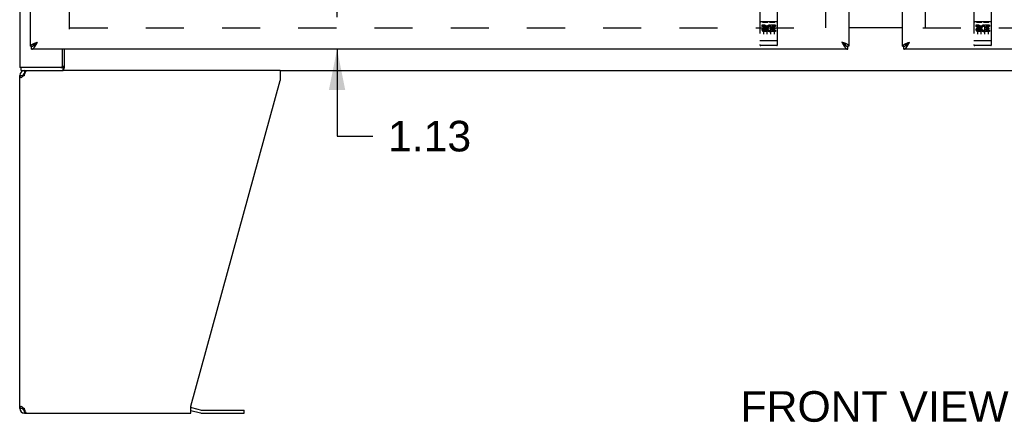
# Model space of a CAD drawing. Header units: inches. Extents: x 0 to 243, y 0 to 157.
# Tile 4 of 26: x 48 to 82, y 35 to 49. Entities that reach past the tile are written whole.
import ezdxf

# ---------------------------------------------------------------- set-up
doc = ezdxf.new("R2010")
doc.units = ezdxf.units.IN
doc.header["$LTSCALE"] = 13.357143
doc.header["$MEASUREMENT"] = 0
doc.linetypes.add('HIDDEN', pattern=[0.2, 0.1, -0.1])
doc.layers.get('0').update_dxf_attribs({"linetype": 'CONTINUOUS'})
for name, color, linetype in [('02___PRT_ALL_AXES', 7, 'CONTINUOUS'), ('DEFAULT_2', 8, 'HIDDEN'), ('DIMENSIONS', 7, 'CONTINUOUS')]:
    doc.layers.add(name, color=color, linetype=linetype)
doc.styles.get("Standard").update_dxf_attribs({"font": 'arial.ttf'})
doc.dimstyles.new('DIMSTYLE_1', dxfattribs={"dimtxt": 1.071429, "dimasz": 1.428571, "dimexe": 0.09, "dimexo": 0.07, "dimgap": 0.0375, "dimtad": 0, "dimtih": 1, "dimtoh": 1, "dimzin": 4, "dimdsep": 46, "dimtxsty": 'Standard', "dimblk": '_FILLED', "dimblk1": '_FILLED', "dimblk2": '_FILLED', "dimcen": 0.09, "dimazin": 1, "dimtfac": 1, "dimtdec": 3, "dimtofl": 0, "dimtmove": 0, "dimatfit": 3, "dimldrblk": '_FILLED', "dimfxl": 1, "dimtolj": 1, "dimtzin": 4, "dimarcsym": 0})

# ---------------------------------------------------------------- blocks, each defined once
blk = doc.blocks.new('_FILLED')
at = {"color": 0, "linetype": 'ByBlock'}
blk.add_solid([(0, 0), (-1, 0.2), (-1, -0.2)], dxfattribs=at)
blk = doc.blocks.new('*D10')
at = {"layer": 'DIMENSIONS', "color": 2, "linetype": 'Continuous'}
for p, q in [((73.174, 92.246), (70.662, 92.246)), ((76.799, 92.246), (79.656, 92.246))]:
    blk.add_line(p, q, dxfattribs=at)
at = {"layer": 'DIMENSIONS', "color": 2, "linetype": 'Continuous', "xscale": 1.4285714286, "yscale": 1.4285714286, "zscale": 1.4285714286}
blk.add_blockref('_FILLED', (73.174, 92.246), dxfattribs=at)
at = {"layer": 'DIMENSIONS', "color": 2, "linetype": 'Continuous', "xscale": 1.4285714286, "yscale": 1.4285714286, "zscale": 1.4285714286, "rotation": 180}
blk.add_blockref('_FILLED', (76.799, 92.246), dxfattribs=at)
at = {"layer": 'DIMENSIONS', "color": 2, "linetype": 'Continuous', "insert": (70.126, 92.782), "char_height": 1.0714, "width": 2.91158, "attachment_point": 3, "line_spacing_factor": 0.9}
blk.add_mtext('3.63', dxfattribs=at)
blk = doc.blocks.new('*D12')
at = {"layer": 'DIMENSIONS', "color": 2, "linetype": 'Continuous'}
for p, q in [((58.858, 48.766), (58.858, 51.623)), ((58.858, 47.641), (58.858, 44.596)), ((58.858, 44.596), (60.108, 44.596))]:
    blk.add_line(p, q, dxfattribs=at)
at = {"layer": 'DIMENSIONS', "color": 2, "linetype": 'Continuous', "xscale": 1.4285714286, "yscale": 1.4285714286, "zscale": 1.4285714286}
for p, rotation in [((58.858, 48.766), 270), ((58.858, 47.641), 90)]:
    blk.add_blockref('_FILLED', p, dxfattribs=dict(at, rotation=rotation))
at = {"layer": 'DIMENSIONS', "color": 2, "linetype": 'Continuous', "insert": (60.644, 45.132), "char_height": 1.0714, "width": 2.91158, "attachment_point": 1, "line_spacing_factor": 0.9}
blk.add_mtext('1.13', dxfattribs=at)

msp = doc.modelspace()

# ---------------------------------------------------------------- linework, layer by layer
at = {"color": 3, "linetype": 'Continuous'}
for p, q in [((47.736, 118.787), (47.736, 46.995)), ((76.799, 118.037), (76.799, 47.745)), ((78.674, 47.745), (78.674, 118.037)), ((48.111, 47.745), (48.111, 52.141)), ((76.799, 48.406), (78.674, 48.406)), ((76.757, 47.641), (48.153, 47.641)), ((48.255, 47.848), (48.266, 47.853)), ((48.266, 47.853), (48.278, 47.857)), ((48.296, 47.864), (48.308, 47.869)), ((48.308, 47.869), (48.32, 47.873)), ((48.32, 47.873), (48.339, 47.88)), ((48.327, 47.83), (48.334, 47.842)), ((48.334, 47.842), (48.341, 47.855)), ((48.339, 47.88), (48.358, 47.887)), ((48.341, 47.855), (48.358, 47.887)), ((49.236, 47.057), (49.236, 47.641)), ((76.589, 47.873), (76.552, 47.887)), ((76.552, 47.887), (76.562, 47.868)), ((76.562, 47.868), (76.573, 47.849)), ((76.573, 47.849), (76.579, 47.836)), ((76.579, 47.836), (76.586, 47.823)), ((76.586, 47.823), (76.593, 47.811)), ((76.608, 47.867), (76.589, 47.873)), ((76.62, 47.862), (76.608, 47.867)), ((76.632, 47.857), (76.62, 47.862)), ((76.644, 47.853), (76.632, 47.857)), ((107.319, 47.641), (78.716, 47.641)), ((78.817, 47.848), (78.829, 47.853)), ((78.829, 47.853), (78.84, 47.857)), ((78.84, 47.857), (78.852, 47.862)), ((78.852, 47.862), (78.864, 47.867)), ((78.864, 47.867), (78.877, 47.871)), ((78.877, 47.871), (78.895, 47.878)), ((78.889, 47.83), (78.896, 47.842)), ((78.895, 47.878), (78.92, 47.887)), ((78.896, 47.842), (78.903, 47.855)), ((78.903, 47.855), (78.92, 47.887)), ((49.243, 46.995), (47.736, 46.995)), ((47.736, 35.057), (47.736, 46.724)), ((47.881, 46.711), (47.86, 46.697)), ((47.903, 46.724), (47.881, 46.711)), ((47.903, 46.724), (47.91, 46.75)), ((47.91, 46.75), (47.918, 46.776)), ((56.859, 46.891), (49.259, 46.891)), ((56.859, 46.891), (56.859, 46.55)), ((53.736, 35.14), (56.859, 46.55)), ((47.819, 35.112), (47.839, 35.098)), ((47.839, 35.098), (47.86, 35.085)), ((47.86, 35.085), (47.881, 35.071)), ((47.881, 35.071), (47.903, 35.057)), ((47.91, 35.031), (47.903, 35.057)), ((47.903, 34.891), (53.736, 34.891)), ((53.736, 34.891), (53.736, 35.14)), ((53.753, 35.093), (54.102, 35)), ((54.118, 34.997), (55.605, 34.997))]:
    msp.add_line(p, q, dxfattribs=at)
at = {"color": 7, "linetype": 'Continuous'}
for p, q in [((78.674, 48.391), (76.799, 48.391)), ((48.111, 47.745), (48.153, 47.745)), ((48.153, 47.641), (48.153, 47.745)), ((48.311, 47.857), (48.319, 47.863)), ((48.319, 47.863), (48.328, 47.868)), ((48.32, 47.847), (48.327, 47.854)), ((48.327, 47.854), (48.334, 47.861)), ((48.328, 47.868), (48.336, 47.874)), ((48.334, 47.861), (48.341, 47.869)), ((48.336, 47.874), (48.349, 47.882)), ((48.341, 47.869), (48.358, 47.887)), ((48.349, 47.882), (48.358, 47.887)), ((49.289, 47.641), (49.289, 46.988)), ((76.574, 47.874), (76.552, 47.887)), ((76.552, 47.887), (76.566, 47.872)), ((76.566, 47.872), (76.576, 47.861)), ((76.582, 47.868), (76.574, 47.874)), ((76.576, 47.861), (76.583, 47.854)), ((76.59, 47.863), (76.582, 47.868)), ((76.583, 47.854), (76.59, 47.847)), ((76.59, 47.847), (76.596, 47.84)), ((76.799, 47.745), (76.757, 47.745)), ((76.757, 47.641), (76.757, 47.745)), ((78.674, 47.745), (78.716, 47.745)), ((78.716, 47.641), (78.716, 47.745)), ((78.874, 47.857), (78.882, 47.863)), ((78.882, 47.863), (78.89, 47.868)), ((78.883, 47.847), (78.889, 47.854)), ((78.889, 47.854), (78.896, 47.861)), ((78.89, 47.868), (78.899, 47.874)), ((78.896, 47.861), (78.903, 47.869)), ((78.899, 47.874), (78.912, 47.882)), ((78.903, 47.869), (78.92, 47.887)), ((78.912, 47.882), (78.92, 47.887)), ((47.788, 46.891), (47.788, 46.995)), ((49.243, 46.995), (49.243, 46.891)), ((47.736, 46.724), (47.84, 46.724)), ((47.788, 46.891), (49.259, 46.891)), ((47.903, 46.891), (47.903, 46.787)), ((47.921, 46.787), (47.903, 46.787)), ((56.859, 46.891), (98.613, 46.891)), ((47.84, 35.057), (47.736, 35.057)), ((47.863, 35.009), (47.863, 35.083)), ((47.903, 34.995), (47.921, 34.995)), ((47.903, 34.891), (47.903, 34.995)), ((53.736, 34.99), (54.075, 34.899)), ((54.118, 34.893), (55.605, 34.893)), ((55.605, 34.893), (55.605, 34.997))]:
    msp.add_line(p, q, dxfattribs=at)
at = {"color": 3, "linetype": 'Continuous'}
for points in [[(48.111, 47.745), (48.111, 47.747), (48.111, 47.749), (48.112, 47.752), (48.112, 47.754), (48.113, 47.756), (48.114, 47.759), (48.115, 47.761), (48.116, 47.763), (48.118, 47.765), (48.119, 47.768), (48.121, 47.77), (48.122, 47.772), (48.124, 47.775), (48.127, 47.777), (48.129, 47.779), (48.131, 47.782), (48.134, 47.784), (48.136, 47.786), (48.139, 47.788), (48.142, 47.791), (48.145, 47.793), (48.148, 47.795), (48.152, 47.798), (48.155, 47.8), (48.159, 47.802), (48.163, 47.804), (48.167, 47.807), (48.171, 47.809), (48.175, 47.811), (48.179, 47.814), (48.183, 47.816), (48.188, 47.818), (48.192, 47.821), (48.197, 47.823), (48.202, 47.825), (48.207, 47.827), (48.212, 47.83)], [(48.153, 47.641), (48.157, 47.641), (48.16, 47.641), (48.163, 47.641), (48.167, 47.642), (48.17, 47.643), (48.174, 47.644), (48.177, 47.645), (48.18, 47.646), (48.184, 47.648), (48.187, 47.649), (48.191, 47.651), (48.194, 47.653), (48.197, 47.655), (48.201, 47.657), (48.204, 47.659), (48.208, 47.662), (48.211, 47.665), (48.215, 47.668), (48.218, 47.671), (48.221, 47.674), (48.225, 47.677), (48.228, 47.68), (48.232, 47.684), (48.235, 47.688), (48.238, 47.692), (48.242, 47.696), (48.245, 47.7), (48.249, 47.704), (48.252, 47.708), (48.255, 47.713), (48.259, 47.718), (48.262, 47.722), (48.266, 47.727), (48.269, 47.732), (48.272, 47.737), (48.276, 47.742)], [(48.212, 47.83), (48.217, 47.832), (48.222, 47.834), (48.227, 47.837), (48.233, 47.839), (48.238, 47.841), (48.244, 47.844), (48.249, 47.846), (48.255, 47.848)], [(48.276, 47.742), (48.279, 47.748), (48.283, 47.753), (48.286, 47.758), (48.289, 47.764), (48.293, 47.77), (48.296, 47.775), (48.3, 47.781), (48.303, 47.787), (48.307, 47.793), (48.31, 47.799), (48.313, 47.805), (48.317, 47.811), (48.32, 47.817), (48.327, 47.83)], [(48.278, 47.857), (48.29, 47.862), (48.296, 47.864)], [(76.593, 47.811), (76.596, 47.805), (76.6, 47.799), (76.603, 47.793), (76.607, 47.787), (76.61, 47.781), (76.614, 47.775), (76.617, 47.77), (76.62, 47.764), (76.624, 47.758), (76.627, 47.753), (76.631, 47.748)], [(76.631, 47.748), (76.634, 47.742), (76.637, 47.737), (76.641, 47.732), (76.644, 47.727), (76.648, 47.722), (76.651, 47.718), (76.654, 47.713), (76.658, 47.708), (76.661, 47.704), (76.665, 47.7), (76.668, 47.696), (76.671, 47.692), (76.675, 47.688), (76.678, 47.684), (76.682, 47.68), (76.685, 47.677), (76.688, 47.674), (76.692, 47.671), (76.695, 47.668), (76.699, 47.665), (76.702, 47.662), (76.706, 47.659), (76.709, 47.657), (76.712, 47.655), (76.716, 47.653), (76.719, 47.651), (76.723, 47.649), (76.726, 47.648), (76.729, 47.646), (76.733, 47.645), (76.736, 47.644), (76.74, 47.643), (76.743, 47.642), (76.746, 47.641), (76.75, 47.641), (76.753, 47.641), (76.757, 47.641)], [(76.698, 47.83), (76.693, 47.832), (76.688, 47.834), (76.683, 47.837), (76.677, 47.839), (76.672, 47.841), (76.666, 47.844), (76.661, 47.846), (76.655, 47.848), (76.644, 47.853)], [(76.799, 47.745), (76.799, 47.747), (76.798, 47.749), (76.798, 47.752), (76.797, 47.754), (76.797, 47.756), (76.796, 47.759), (76.795, 47.761), (76.794, 47.763), (76.792, 47.765), (76.791, 47.768), (76.789, 47.77), (76.787, 47.772), (76.785, 47.775), (76.783, 47.777), (76.781, 47.779), (76.779, 47.782), (76.776, 47.784), (76.773, 47.786), (76.771, 47.788), (76.768, 47.791), (76.765, 47.793), (76.761, 47.795), (76.758, 47.798), (76.754, 47.8), (76.751, 47.802), (76.747, 47.804), (76.743, 47.807), (76.739, 47.809), (76.735, 47.811), (76.731, 47.814), (76.726, 47.816), (76.722, 47.818), (76.717, 47.821), (76.713, 47.823), (76.708, 47.825), (76.703, 47.827), (76.698, 47.83)], [(78.674, 47.745), (78.674, 47.747), (78.674, 47.749), (78.674, 47.752), (78.675, 47.754), (78.676, 47.756), (78.677, 47.759), (78.678, 47.761), (78.679, 47.763), (78.68, 47.765), (78.682, 47.768), (78.683, 47.77), (78.685, 47.772), (78.687, 47.775), (78.689, 47.777), (78.691, 47.779), (78.694, 47.782), (78.696, 47.784), (78.699, 47.786), (78.702, 47.788), (78.705, 47.791), (78.708, 47.793), (78.711, 47.795), (78.714, 47.798), (78.718, 47.8), (78.721, 47.802), (78.725, 47.804), (78.729, 47.807), (78.733, 47.809), (78.737, 47.811), (78.741, 47.814), (78.746, 47.816), (78.75, 47.818), (78.755, 47.821), (78.76, 47.823), (78.764, 47.825), (78.769, 47.827), (78.774, 47.83)], [(78.716, 47.641), (78.719, 47.641), (78.722, 47.641), (78.726, 47.641), (78.729, 47.642), (78.733, 47.643), (78.736, 47.644), (78.74, 47.645), (78.743, 47.646), (78.746, 47.648), (78.75, 47.649), (78.753, 47.651), (78.757, 47.653), (78.76, 47.655), (78.763, 47.657), (78.767, 47.659), (78.77, 47.662), (78.774, 47.665), (78.777, 47.668), (78.78, 47.671), (78.784, 47.674), (78.787, 47.677), (78.791, 47.68), (78.794, 47.684), (78.797, 47.688), (78.801, 47.692), (78.804, 47.696), (78.808, 47.7), (78.811, 47.704), (78.815, 47.708), (78.818, 47.713), (78.821, 47.718), (78.825, 47.722), (78.828, 47.727), (78.832, 47.732), (78.835, 47.737), (78.838, 47.742)], [(78.774, 47.83), (78.779, 47.832), (78.785, 47.834), (78.79, 47.837), (78.795, 47.839), (78.801, 47.841), (78.806, 47.844), (78.812, 47.846), (78.817, 47.848)], [(78.838, 47.742), (78.842, 47.748), (78.845, 47.753), (78.849, 47.758), (78.852, 47.764), (78.855, 47.77), (78.859, 47.775), (78.862, 47.781), (78.866, 47.787), (78.869, 47.793), (78.872, 47.799), (78.876, 47.805), (78.879, 47.811), (78.883, 47.817), (78.889, 47.83)], [(49.261, 47.019), (49.259, 47.014), (49.258, 47.011), (49.257, 47.008), (49.256, 47.006), (49.255, 47.003), (49.253, 47.001), (49.252, 46.999), (49.251, 46.998), (49.249, 46.997), (49.247, 46.996), (49.246, 46.995), (49.245, 46.995), (49.243, 46.995)], [(49.289, 47.051), (49.287, 47.05), (49.284, 47.05), (49.282, 47.049), (49.28, 47.048), (49.278, 47.046), (49.276, 47.044), (49.274, 47.043), (49.272, 47.04), (49.271, 47.038), (49.269, 47.036), (49.268, 47.034), (49.266, 47.031), (49.265, 47.028), (49.264, 47.025), (49.263, 47.022), (49.261, 47.019)], [(47.785, 46.642), (47.771, 46.656), (47.758, 46.669), (47.749, 46.683), (47.742, 46.697), (47.738, 46.711), (47.736, 46.724)], [(47.819, 46.669), (47.801, 46.656), (47.785, 46.642)], [(47.86, 46.697), (47.839, 46.683), (47.819, 46.669)], [(47.918, 46.776), (47.926, 46.8), (47.933, 46.822), (47.941, 46.842)], [(47.941, 46.842), (47.948, 46.859), (47.956, 46.873)], [(47.956, 46.873), (47.964, 46.883), (47.971, 46.889), (47.979, 46.891)], [(47.736, 35.057), (47.738, 35.071), (47.742, 35.085), (47.749, 35.098), (47.758, 35.112), (47.771, 35.126), (47.785, 35.14)], [(47.785, 35.14), (47.801, 35.126), (47.819, 35.112)], [(47.926, 34.982), (47.918, 35.006), (47.91, 35.031)], [(47.941, 34.94), (47.933, 34.959), (47.926, 34.982)], [(47.956, 34.909), (47.948, 34.923), (47.941, 34.94)], [(47.979, 34.891), (47.971, 34.893), (47.964, 34.899), (47.956, 34.909)]]:
    msp.add_lwpolyline(points, dxfattribs=at)
at = {"color": 7, "linetype": 'Continuous'}
for points in [[(48.153, 47.745), (48.157, 47.745), (48.16, 47.745), (48.163, 47.745), (48.167, 47.746), (48.17, 47.746), (48.174, 47.746), (48.177, 47.747), (48.18, 47.748), (48.184, 47.749), (48.187, 47.75), (48.191, 47.751), (48.194, 47.752), (48.197, 47.753), (48.201, 47.754), (48.204, 47.756), (48.208, 47.757), (48.211, 47.759), (48.215, 47.76)], [(48.215, 47.76), (48.218, 47.762), (48.221, 47.764), (48.225, 47.766), (48.228, 47.768), (48.232, 47.77), (48.235, 47.772), (48.238, 47.774), (48.242, 47.776), (48.245, 47.779), (48.249, 47.781), (48.252, 47.784), (48.255, 47.786), (48.259, 47.789), (48.262, 47.792), (48.266, 47.795), (48.269, 47.798), (48.272, 47.8), (48.276, 47.803), (48.279, 47.807), (48.283, 47.81), (48.286, 47.813), (48.289, 47.816), (48.293, 47.819), (48.296, 47.823), (48.3, 47.826), (48.303, 47.829), (48.307, 47.833), (48.31, 47.836), (48.313, 47.84), (48.32, 47.847)], [(48.218, 47.762), (48.218, 47.764), (48.219, 47.767), (48.22, 47.769), (48.222, 47.772), (48.223, 47.775), (48.224, 47.778), (48.226, 47.78), (48.228, 47.783), (48.23, 47.786), (48.231, 47.789), (48.234, 47.791), (48.236, 47.794), (48.238, 47.797), (48.24, 47.8), (48.243, 47.802), (48.245, 47.805), (48.248, 47.808), (48.251, 47.811), (48.254, 47.813), (48.257, 47.816), (48.26, 47.819), (48.263, 47.821), (48.266, 47.824), (48.27, 47.827), (48.273, 47.83), (48.277, 47.832), (48.28, 47.835), (48.284, 47.838), (48.288, 47.841), (48.291, 47.843), (48.295, 47.846), (48.299, 47.849), (48.303, 47.852), (48.307, 47.854), (48.311, 47.857)], [(76.692, 47.762), (76.691, 47.764), (76.691, 47.767), (76.689, 47.769), (76.688, 47.772), (76.687, 47.775), (76.685, 47.778), (76.684, 47.78), (76.682, 47.783), (76.68, 47.786), (76.678, 47.789), (76.676, 47.791), (76.674, 47.794), (76.672, 47.797), (76.669, 47.8), (76.667, 47.802), (76.664, 47.805), (76.662, 47.808), (76.659, 47.811), (76.656, 47.813), (76.653, 47.816), (76.65, 47.819), (76.647, 47.821), (76.643, 47.824), (76.64, 47.827), (76.637, 47.83), (76.633, 47.832), (76.63, 47.835), (76.626, 47.838), (76.622, 47.841), (76.618, 47.843), (76.615, 47.846), (76.611, 47.849), (76.607, 47.852), (76.603, 47.854), (76.599, 47.857), (76.59, 47.863)], [(76.596, 47.84), (76.6, 47.836), (76.603, 47.833), (76.607, 47.829), (76.61, 47.826), (76.614, 47.823), (76.617, 47.819), (76.62, 47.816), (76.624, 47.813), (76.627, 47.81), (76.631, 47.807), (76.634, 47.803), (76.637, 47.8), (76.641, 47.798), (76.644, 47.795), (76.648, 47.792), (76.651, 47.789), (76.654, 47.786), (76.658, 47.784), (76.661, 47.781), (76.665, 47.779), (76.668, 47.776), (76.671, 47.774), (76.675, 47.772), (76.678, 47.77), (76.682, 47.768), (76.685, 47.766), (76.688, 47.764), (76.692, 47.762)], [(76.692, 47.762), (76.695, 47.76), (76.699, 47.759), (76.702, 47.757), (76.706, 47.756), (76.709, 47.754), (76.712, 47.753), (76.716, 47.752), (76.719, 47.751), (76.723, 47.75), (76.726, 47.749), (76.729, 47.748), (76.733, 47.747), (76.736, 47.746), (76.74, 47.746), (76.743, 47.746), (76.746, 47.745), (76.75, 47.745), (76.753, 47.745), (76.757, 47.745)], [(78.716, 47.745), (78.719, 47.745), (78.722, 47.745), (78.726, 47.745), (78.729, 47.746), (78.733, 47.746), (78.736, 47.746), (78.74, 47.747), (78.743, 47.748), (78.746, 47.749), (78.75, 47.75), (78.753, 47.751), (78.757, 47.752), (78.76, 47.753), (78.763, 47.754), (78.767, 47.756), (78.77, 47.757), (78.774, 47.759), (78.777, 47.76)], [(78.777, 47.76), (78.78, 47.762), (78.784, 47.764), (78.787, 47.766), (78.791, 47.768), (78.794, 47.77), (78.797, 47.772), (78.801, 47.774), (78.804, 47.776), (78.808, 47.779), (78.811, 47.781), (78.815, 47.784), (78.818, 47.786), (78.821, 47.789), (78.825, 47.792), (78.828, 47.795), (78.832, 47.798), (78.835, 47.8), (78.838, 47.803), (78.842, 47.807), (78.845, 47.81), (78.849, 47.813), (78.852, 47.816), (78.855, 47.819), (78.859, 47.823), (78.862, 47.826), (78.866, 47.829), (78.869, 47.833), (78.872, 47.836), (78.876, 47.84), (78.883, 47.847)], [(78.78, 47.762), (78.781, 47.764), (78.782, 47.767), (78.783, 47.769), (78.784, 47.772), (78.785, 47.775), (78.787, 47.778), (78.789, 47.78), (78.79, 47.783), (78.792, 47.786), (78.794, 47.789), (78.796, 47.791), (78.798, 47.794), (78.8, 47.797), (78.803, 47.8), (78.805, 47.802), (78.808, 47.805), (78.811, 47.808), (78.813, 47.811), (78.816, 47.813), (78.819, 47.816), (78.822, 47.819), (78.826, 47.821), (78.829, 47.824), (78.832, 47.827), (78.836, 47.83), (78.839, 47.832), (78.843, 47.835), (78.846, 47.838), (78.85, 47.841), (78.854, 47.843), (78.858, 47.846), (78.862, 47.849), (78.866, 47.852), (78.87, 47.854), (78.874, 47.857)], [(49.277, 46.952), (49.275, 46.941), (49.273, 46.936), (49.272, 46.931), (49.271, 46.926), (49.27, 46.921), (49.268, 46.917), (49.266, 46.912), (49.265, 46.909), (49.263, 46.905), (49.261, 46.902), (49.259, 46.899), (49.257, 46.897), (49.255, 46.895), (49.252, 46.893), (49.25, 46.892), (49.248, 46.891), (49.245, 46.891), (49.243, 46.891)], [(49.289, 46.988), (49.287, 46.985), (49.286, 46.983), (49.285, 46.979), (49.283, 46.976), (49.282, 46.971), (49.281, 46.967), (49.279, 46.962), (49.278, 46.957), (49.277, 46.952)], [(47.844, 46.687), (47.842, 46.697), (47.841, 46.711), (47.84, 46.724)], [(47.84, 35.057), (47.841, 35.071), (47.842, 35.085)]]:
    msp.add_lwpolyline(points, dxfattribs=at)
at = {"color": 3, "linetype": 'Continuous'}
for centre, radius, start, end in [((49.173, 47.057), 0.0625, 270, 360), ((47.903, 46.724), 0.167, 90, 180), ((47.903, 35.057), 0.167, 180, 270), ((53.71, 34.932), 0.167, 75, 81.039), ((54.118, 35.06), 0.0625, 255, 270)]:
    msp.add_arc(centre, radius, start, end, dxfattribs=at)
at = {"color": 7, "linetype": 'Continuous'}
for centre, radius, start, end in [((47.903, 46.724), 0.0625, 90, 180), ((47.903, 35.057), 0.0625, 180, 270), ((54.118, 35.06), 0.167, 255, 270)]:
    msp.add_arc(centre, radius, start, end, dxfattribs=at)
at = {"layer": '02___PRT_ALL_AXES', "color": 8, "linetype": 'HIDDEN'}
for p, q in [((73.842, 48.479), (73.749, 48.479)), ((73.749, 48.479), (73.749, 48.437)), ((73.842, 48.437), (73.749, 48.437)), ((73.846, 48.393), (73.799, 48.393)), ((73.842, 48.352), (73.813, 48.352)), ((74.037, 48.314), (74.054, 48.275)), ((74.062, 48.444), (74.049, 48.425)), ((74.058, 48.469), (74.062, 48.467)), ((74.218, 48.479), (74.062, 48.479)), ((74.062, 48.479), (74.062, 48.467)), ((74.062, 48.444), (74.062, 48.266)), ((74.218, 48.437), (74.104, 48.437)), ((74.104, 48.437), (74.104, 48.393)), ((74.197, 48.393), (74.104, 48.393)), ((74.197, 48.351), (74.104, 48.351)), ((74.104, 48.351), (74.104, 48.308)), ((74.197, 48.393), (74.197, 48.351)), ((74.218, 48.479), (74.218, 48.437)), ((81.342, 48.479), (81.249, 48.479)), ((81.249, 48.479), (81.249, 48.437)), ((81.342, 48.437), (81.249, 48.437)), ((81.346, 48.393), (81.299, 48.393)), ((81.342, 48.352), (81.313, 48.352)), ((81.537, 48.314), (81.554, 48.275)), ((81.562, 48.444), (81.549, 48.425)), ((81.558, 48.469), (81.562, 48.467)), ((81.718, 48.479), (81.562, 48.479)), ((81.562, 48.479), (81.562, 48.467)), ((81.562, 48.444), (81.562, 48.266)), ((81.718, 48.437), (81.604, 48.437)), ((81.604, 48.437), (81.604, 48.393)), ((81.697, 48.393), (81.604, 48.393)), ((81.697, 48.351), (81.604, 48.351)), ((81.604, 48.351), (81.604, 48.308)), ((81.697, 48.393), (81.697, 48.351)), ((81.718, 48.479), (81.718, 48.437)), ((73.906, 48.308), (73.813, 48.308)), ((73.906, 48.266), (73.813, 48.266)), ((73.906, 48.308), (73.906, 48.266)), ((74.218, 48.266), (74.062, 48.266)), ((74.218, 48.308), (74.104, 48.308)), ((74.218, 48.308), (74.218, 48.266)), ((81.406, 48.308), (81.313, 48.308)), ((81.406, 48.266), (81.313, 48.266)), ((81.406, 48.308), (81.406, 48.266)), ((81.718, 48.266), (81.562, 48.266)), ((81.718, 48.308), (81.604, 48.308)), ((81.718, 48.308), (81.718, 48.266)), ((73.769, 47.773), (73.704, 47.773)), ((74.019, 47.773), (73.954, 47.773)), ((74.269, 47.773), (74.204, 47.773)), ((81.269, 47.773), (81.204, 47.773)), ((81.519, 47.773), (81.454, 47.773)), ((81.769, 47.773), (81.704, 47.773))]:
    msp.add_line(p, q, dxfattribs=at)
for centre, radius, start, end in [((73.813, 48.33), 0.0644, 102.2995, 270.0775), ((73.813, 48.33), 0.0219, 89.9011, 270), ((73.842, 48.416), 0.0635, 270, 90), ((73.842, 48.415), 0.0219, 280.307, 90), ((74.012, 48.373), 0.107, 64.2636, 293.4027), ((74.012, 48.373), 0.0639, 54.8895, 293.4026), ((81.313, 48.33), 0.0644, 102.2995, 270.0775), ((81.313, 48.33), 0.0219, 89.9011, 270), ((81.342, 48.416), 0.0635, 270, 90), ((81.342, 48.415), 0.0219, 280.307, 90), ((81.512, 48.373), 0.107, 64.2636, 293.4027), ((81.512, 48.373), 0.0639, 54.8895, 293.4026)]:
    msp.add_arc(centre, radius, start, end, dxfattribs=at)
at = {"layer": 'DEFAULT_2', "color": 8, "linetype": 'HIDDEN'}
for p, q in [((49.486, 48.339), (49.486, 117.443)), ((75.986, 48.391), (75.986, 117.391)), ((79.486, 48.391), (79.486, 117.391)), ((73.674, 49.528), (73.674, 47.803)), ((74.299, 47.803), (74.299, 49.528)), ((81.174, 49.528), (81.174, 47.803)), ((81.799, 47.803), (81.799, 49.528)), ((49.486, 48.391), (76.09, 48.391)), ((74.269, 48.601), (73.704, 48.601)), ((73.775, 48.585), (73.947, 48.585)), ((73.799, 48.47), (73.799, 48.164)), ((73.924, 48.47), (73.924, 48.164)), ((74.025, 48.585), (74.197, 48.585)), ((74.049, 48.47), (74.049, 48.164)), ((74.174, 48.47), (74.174, 48.164)), ((79.382, 48.391), (105.986, 48.391)), ((81.769, 48.601), (81.204, 48.601)), ((81.275, 48.585), (81.447, 48.585)), ((81.299, 48.47), (81.299, 48.164)), ((81.424, 48.47), (81.424, 48.164)), ((81.525, 48.585), (81.697, 48.585)), ((81.549, 48.47), (81.549, 48.164)), ((81.674, 48.47), (81.674, 48.164)), ((73.692, 47.932), (73.691, 47.932)), ((73.691, 47.932), (73.691, 47.932)), ((73.693, 47.932), (73.692, 47.932)), ((73.694, 47.932), (73.693, 47.932)), ((73.695, 47.932), (73.694, 47.932)), ((73.696, 47.931), (73.695, 47.932)), ((73.695, 47.932), (73.695, 47.932)), ((73.697, 47.931), (73.696, 47.931)), ((73.698, 47.931), (73.697, 47.931)), ((73.699, 47.931), (73.698, 47.931)), ((73.7, 47.931), (73.699, 47.931)), ((73.699, 47.931), (73.699, 47.931)), ((73.701, 47.931), (73.7, 47.931)), ((73.702, 47.931), (73.701, 47.931)), ((73.703, 47.931), (73.702, 47.931)), ((73.704, 47.931), (73.703, 47.931)), ((74.269, 47.931), (73.704, 47.931)), ((73.954, 47.773), (73.769, 47.773)), ((74.204, 47.773), (74.019, 47.773)), ((74.269, 47.931), (74.27, 47.931)), ((74.27, 47.931), (74.271, 47.931)), ((74.271, 47.931), (74.272, 47.931)), ((74.272, 47.931), (74.273, 47.931)), ((74.272, 47.931), (74.272, 47.931)), ((74.273, 47.931), (74.274, 47.931)), ((74.274, 47.931), (74.275, 47.931)), ((74.275, 47.931), (74.276, 47.931)), ((74.276, 47.931), (74.277, 47.931)), ((74.277, 47.932), (74.278, 47.932)), ((74.277, 47.931), (74.277, 47.932)), ((74.278, 47.932), (74.279, 47.932)), ((74.279, 47.932), (74.28, 47.932)), ((74.28, 47.932), (74.281, 47.932)), ((74.281, 47.932), (74.282, 47.932)), ((74.281, 47.932), (74.281, 47.932)), ((74.282, 47.932), (74.283, 47.932)), ((81.192, 47.932), (81.191, 47.932)), ((81.191, 47.932), (81.191, 47.932)), ((81.193, 47.932), (81.192, 47.932)), ((81.194, 47.932), (81.193, 47.932)), ((81.195, 47.932), (81.194, 47.932)), ((81.196, 47.931), (81.195, 47.932)), ((81.195, 47.932), (81.195, 47.932)), ((81.197, 47.931), (81.196, 47.931)), ((81.198, 47.931), (81.197, 47.931)), ((81.199, 47.931), (81.198, 47.931)), ((81.2, 47.931), (81.199, 47.931)), ((81.199, 47.931), (81.199, 47.931)), ((81.201, 47.931), (81.2, 47.931)), ((81.202, 47.931), (81.201, 47.931)), ((81.203, 47.931), (81.202, 47.931)), ((81.204, 47.931), (81.203, 47.931)), ((81.769, 47.931), (81.204, 47.931)), ((81.454, 47.773), (81.269, 47.773)), ((81.704, 47.773), (81.519, 47.773)), ((81.769, 47.931), (81.77, 47.931)), ((81.77, 47.931), (81.771, 47.931)), ((81.771, 47.931), (81.772, 47.931)), ((81.772, 47.931), (81.773, 47.931)), ((81.772, 47.931), (81.772, 47.931)), ((81.773, 47.931), (81.774, 47.931)), ((81.774, 47.931), (81.775, 47.931)), ((81.775, 47.931), (81.776, 47.931)), ((81.776, 47.931), (81.777, 47.931)), ((81.777, 47.932), (81.778, 47.932)), ((81.777, 47.931), (81.777, 47.932)), ((81.778, 47.932), (81.779, 47.932)), ((81.779, 47.932), (81.78, 47.932)), ((81.78, 47.932), (81.781, 47.932)), ((81.781, 47.932), (81.782, 47.932)), ((81.781, 47.932), (81.781, 47.932)), ((81.782, 47.932), (81.783, 47.932))]:
    msp.add_line(p, q, dxfattribs=at)
for points in [[(73.769, 48.584), (73.769, 48.584), (73.769, 48.584), (73.769, 48.584), (73.769, 48.584), (73.769, 48.584), (73.769, 48.584), (73.769, 48.584), (73.769, 48.584), (73.77, 48.584), (73.77, 48.584), (73.77, 48.584), (73.77, 48.585), (73.77, 48.585), (73.77, 48.585), (73.77, 48.585), (73.77, 48.585), (73.77, 48.585), (73.771, 48.585), (73.771, 48.585), (73.771, 48.585), (73.771, 48.585), (73.771, 48.585), (73.771, 48.585), (73.771, 48.585), (73.771, 48.585), (73.772, 48.585), (73.772, 48.585), (73.772, 48.585), (73.772, 48.585), (73.772, 48.585), (73.772, 48.585), (73.773, 48.585), (73.773, 48.585), (73.773, 48.585), (73.773, 48.585), (73.773, 48.585), (73.773, 48.585), (73.774, 48.585), (73.774, 48.585), (73.774, 48.585), (73.774, 48.585), (73.774, 48.585), (73.775, 48.585), (73.775, 48.585), (73.775, 48.585)], [(73.947, 48.585), (73.947, 48.585), (73.947, 48.585), (73.948, 48.585), (73.948, 48.585), (73.948, 48.585), (73.948, 48.585), (73.948, 48.585), (73.949, 48.585), (73.949, 48.585), (73.949, 48.585), (73.949, 48.585), (73.949, 48.585), (73.95, 48.585), (73.95, 48.585), (73.95, 48.585), (73.95, 48.585), (73.95, 48.585), (73.95, 48.585), (73.951, 48.585), (73.951, 48.585), (73.951, 48.585), (73.951, 48.585), (73.951, 48.585), (73.951, 48.585), (73.951, 48.585), (73.952, 48.585), (73.952, 48.585), (73.952, 48.585), (73.952, 48.585), (73.952, 48.585), (73.952, 48.585), (73.952, 48.585), (73.952, 48.585), (73.952, 48.585), (73.953, 48.584), (73.953, 48.584), (73.953, 48.584), (73.953, 48.584), (73.953, 48.584), (73.953, 48.584), (73.953, 48.584), (73.953, 48.584), (73.953, 48.584), (73.953, 48.584), (73.954, 48.584), (73.954, 48.584)], [(74.019, 48.584), (74.019, 48.584), (74.019, 48.584), (74.019, 48.584), (74.019, 48.584), (74.019, 48.584), (74.019, 48.584), (74.019, 48.584), (74.019, 48.584), (74.02, 48.584), (74.02, 48.584), (74.02, 48.584), (74.02, 48.585), (74.02, 48.585), (74.02, 48.585), (74.02, 48.585), (74.02, 48.585), (74.02, 48.585), (74.021, 48.585), (74.021, 48.585), (74.021, 48.585), (74.021, 48.585), (74.021, 48.585), (74.021, 48.585), (74.021, 48.585), (74.021, 48.585), (74.022, 48.585), (74.022, 48.585), (74.022, 48.585), (74.022, 48.585), (74.022, 48.585), (74.022, 48.585), (74.023, 48.585), (74.023, 48.585), (74.023, 48.585), (74.023, 48.585), (74.023, 48.585), (74.023, 48.585), (74.024, 48.585), (74.024, 48.585), (74.024, 48.585), (74.024, 48.585), (74.024, 48.585), (74.025, 48.585), (74.025, 48.585), (74.025, 48.585)], [(74.197, 48.585), (74.197, 48.585), (74.197, 48.585), (74.198, 48.585), (74.198, 48.585), (74.198, 48.585), (74.198, 48.585), (74.198, 48.585), (74.199, 48.585), (74.199, 48.585), (74.199, 48.585), (74.199, 48.585), (74.199, 48.585), (74.2, 48.585), (74.2, 48.585), (74.2, 48.585), (74.2, 48.585), (74.2, 48.585), (74.2, 48.585), (74.201, 48.585), (74.201, 48.585), (74.201, 48.585), (74.201, 48.585), (74.201, 48.585), (74.201, 48.585), (74.201, 48.585), (74.202, 48.585), (74.202, 48.585), (74.202, 48.585), (74.202, 48.585), (74.202, 48.585), (74.202, 48.585), (74.202, 48.585), (74.202, 48.585), (74.202, 48.585), (74.203, 48.584), (74.203, 48.584), (74.203, 48.584), (74.203, 48.584), (74.203, 48.584), (74.203, 48.584), (74.203, 48.584), (74.203, 48.584), (74.203, 48.584), (74.203, 48.584), (74.204, 48.584), (74.204, 48.584)], [(81.269, 48.584), (81.269, 48.584), (81.269, 48.584), (81.269, 48.584), (81.269, 48.584), (81.269, 48.584), (81.269, 48.584), (81.269, 48.584), (81.269, 48.584), (81.27, 48.584), (81.27, 48.584), (81.27, 48.584), (81.27, 48.585), (81.27, 48.585), (81.27, 48.585), (81.27, 48.585), (81.27, 48.585), (81.27, 48.585), (81.271, 48.585), (81.271, 48.585), (81.271, 48.585), (81.271, 48.585), (81.271, 48.585), (81.271, 48.585), (81.271, 48.585), (81.271, 48.585), (81.272, 48.585), (81.272, 48.585), (81.272, 48.585), (81.272, 48.585), (81.272, 48.585), (81.272, 48.585), (81.273, 48.585), (81.273, 48.585), (81.273, 48.585), (81.273, 48.585), (81.273, 48.585), (81.273, 48.585), (81.274, 48.585), (81.274, 48.585), (81.274, 48.585), (81.274, 48.585), (81.274, 48.585), (81.275, 48.585), (81.275, 48.585), (81.275, 48.585)], [(81.447, 48.585), (81.447, 48.585), (81.447, 48.585), (81.448, 48.585), (81.448, 48.585), (81.448, 48.585), (81.448, 48.585), (81.448, 48.585), (81.449, 48.585), (81.449, 48.585), (81.449, 48.585), (81.449, 48.585), (81.449, 48.585), (81.45, 48.585), (81.45, 48.585), (81.45, 48.585), (81.45, 48.585), (81.45, 48.585), (81.45, 48.585), (81.451, 48.585), (81.451, 48.585), (81.451, 48.585), (81.451, 48.585), (81.451, 48.585), (81.451, 48.585), (81.451, 48.585), (81.452, 48.585), (81.452, 48.585), (81.452, 48.585), (81.452, 48.585), (81.452, 48.585), (81.452, 48.585), (81.452, 48.585), (81.452, 48.585), (81.452, 48.585), (81.453, 48.584), (81.453, 48.584), (81.453, 48.584), (81.453, 48.584), (81.453, 48.584), (81.453, 48.584), (81.453, 48.584), (81.453, 48.584), (81.453, 48.584), (81.453, 48.584), (81.454, 48.584), (81.454, 48.584)], [(81.519, 48.584), (81.519, 48.584), (81.519, 48.584), (81.519, 48.584), (81.519, 48.584), (81.519, 48.584), (81.519, 48.584), (81.519, 48.584), (81.519, 48.584), (81.52, 48.584), (81.52, 48.584), (81.52, 48.584), (81.52, 48.585), (81.52, 48.585), (81.52, 48.585), (81.52, 48.585), (81.52, 48.585), (81.52, 48.585), (81.521, 48.585), (81.521, 48.585), (81.521, 48.585), (81.521, 48.585), (81.521, 48.585), (81.521, 48.585), (81.521, 48.585), (81.521, 48.585), (81.522, 48.585), (81.522, 48.585), (81.522, 48.585), (81.522, 48.585), (81.522, 48.585), (81.522, 48.585), (81.523, 48.585), (81.523, 48.585), (81.523, 48.585), (81.523, 48.585), (81.523, 48.585), (81.523, 48.585), (81.524, 48.585), (81.524, 48.585), (81.524, 48.585), (81.524, 48.585), (81.524, 48.585), (81.525, 48.585), (81.525, 48.585), (81.525, 48.585)], [(81.697, 48.585), (81.697, 48.585), (81.697, 48.585), (81.698, 48.585), (81.698, 48.585), (81.698, 48.585), (81.698, 48.585), (81.698, 48.585), (81.699, 48.585), (81.699, 48.585), (81.699, 48.585), (81.699, 48.585), (81.699, 48.585), (81.7, 48.585), (81.7, 48.585), (81.7, 48.585), (81.7, 48.585), (81.7, 48.585), (81.7, 48.585), (81.701, 48.585), (81.701, 48.585), (81.701, 48.585), (81.701, 48.585), (81.701, 48.585), (81.701, 48.585), (81.701, 48.585), (81.702, 48.585), (81.702, 48.585), (81.702, 48.585), (81.702, 48.585), (81.702, 48.585), (81.702, 48.585), (81.702, 48.585), (81.702, 48.585), (81.702, 48.585), (81.703, 48.584), (81.703, 48.584), (81.703, 48.584), (81.703, 48.584), (81.703, 48.584), (81.703, 48.584), (81.703, 48.584), (81.703, 48.584), (81.703, 48.584), (81.703, 48.584), (81.704, 48.584), (81.704, 48.584)], [(73.691, 47.932), (73.69, 47.932), (73.69, 47.932), (73.689, 47.932), (73.689, 47.932), (73.688, 47.932), (73.688, 47.932), (73.688, 47.932), (73.687, 47.932), (73.687, 47.932), (73.687, 47.933), (73.686, 47.933), (73.686, 47.933), (73.686, 47.933), (73.685, 47.933), (73.685, 47.933), (73.685, 47.933), (73.684, 47.933), (73.684, 47.933), (73.684, 47.933), (73.683, 47.933), (73.683, 47.933), (73.683, 47.933), (73.682, 47.933), (73.682, 47.933), (73.682, 47.934), (73.682, 47.934), (73.681, 47.934), (73.681, 47.934), (73.681, 47.934), (73.68, 47.934), (73.68, 47.934), (73.68, 47.934), (73.68, 47.934), (73.679, 47.934), (73.679, 47.934), (73.679, 47.934), (73.679, 47.935), (73.678, 47.935), (73.678, 47.935), (73.678, 47.935), (73.678, 47.935), (73.678, 47.935), (73.677, 47.935), (73.677, 47.935), (73.677, 47.935), (73.677, 47.935), (73.677, 47.935), (73.676, 47.936), (73.676, 47.936), (73.676, 47.936), (73.676, 47.936), (73.676, 47.936), (73.676, 47.936), (73.675, 47.936), (73.675, 47.936), (73.675, 47.936), (73.675, 47.936), (73.675, 47.937), (73.675, 47.937), (73.675, 47.937), (73.675, 47.937), (73.675, 47.937), (73.674, 47.937), (73.674, 47.937), (73.674, 47.937), (73.674, 47.937), (73.674, 47.937), (73.674, 47.938), (73.674, 47.938), (73.674, 47.938), (73.674, 47.938), (73.674, 47.938), (73.674, 47.938), (73.674, 47.938), (73.674, 47.938), (73.674, 47.938), (73.674, 47.938), (73.674, 47.939), (73.674, 47.939)], [(74.283, 47.932), (74.283, 47.932), (74.284, 47.932), (74.284, 47.932), (74.284, 47.932), (74.285, 47.932), (74.285, 47.932), (74.285, 47.932), (74.286, 47.933), (74.286, 47.933), (74.286, 47.933), (74.287, 47.933), (74.287, 47.933), (74.287, 47.933), (74.288, 47.933), (74.288, 47.933), (74.288, 47.933), (74.289, 47.933), (74.289, 47.933), (74.289, 47.933), (74.29, 47.933), (74.29, 47.933), (74.29, 47.933), (74.29, 47.934), (74.291, 47.934), (74.291, 47.934), (74.291, 47.934), (74.292, 47.934), (74.292, 47.934), (74.292, 47.934), (74.292, 47.934), (74.293, 47.934), (74.293, 47.934), (74.293, 47.934), (74.293, 47.934), (74.294, 47.935), (74.294, 47.935), (74.294, 47.935), (74.294, 47.935), (74.294, 47.935), (74.295, 47.935), (74.295, 47.935), (74.295, 47.935), (74.295, 47.935), (74.296, 47.935), (74.296, 47.935), (74.296, 47.936), (74.296, 47.936), (74.296, 47.936), (74.296, 47.936), (74.297, 47.936), (74.297, 47.936), (74.297, 47.936), (74.297, 47.936), (74.297, 47.936), (74.297, 47.936), (74.297, 47.937), (74.297, 47.937), (74.298, 47.937), (74.298, 47.937), (74.298, 47.937), (74.298, 47.937), (74.298, 47.937), (74.298, 47.937), (74.298, 47.937), (74.298, 47.937), (74.298, 47.938), (74.298, 47.938), (74.298, 47.938), (74.298, 47.938), (74.299, 47.938), (74.299, 47.938), (74.299, 47.938), (74.299, 47.938), (74.299, 47.938), (74.299, 47.938), (74.299, 47.939), (74.299, 47.939)], [(81.191, 47.932), (81.19, 47.932), (81.19, 47.932), (81.189, 47.932), (81.189, 47.932), (81.188, 47.932), (81.188, 47.932), (81.188, 47.932), (81.187, 47.932), (81.187, 47.932), (81.187, 47.933), (81.186, 47.933), (81.186, 47.933), (81.186, 47.933), (81.185, 47.933), (81.185, 47.933), (81.185, 47.933), (81.184, 47.933), (81.184, 47.933), (81.184, 47.933), (81.183, 47.933), (81.183, 47.933), (81.183, 47.933), (81.182, 47.933), (81.182, 47.933), (81.182, 47.934), (81.182, 47.934), (81.181, 47.934), (81.181, 47.934), (81.181, 47.934), (81.18, 47.934), (81.18, 47.934), (81.18, 47.934), (81.18, 47.934), (81.179, 47.934), (81.179, 47.934), (81.179, 47.934), (81.179, 47.935), (81.178, 47.935), (81.178, 47.935), (81.178, 47.935), (81.178, 47.935), (81.178, 47.935), (81.177, 47.935), (81.177, 47.935), (81.177, 47.935), (81.177, 47.935), (81.177, 47.935), (81.176, 47.936), (81.176, 47.936), (81.176, 47.936), (81.176, 47.936), (81.176, 47.936), (81.176, 47.936), (81.175, 47.936), (81.175, 47.936), (81.175, 47.936), (81.175, 47.936), (81.175, 47.937), (81.175, 47.937), (81.175, 47.937), (81.175, 47.937), (81.175, 47.937), (81.174, 47.937), (81.174, 47.937), (81.174, 47.937), (81.174, 47.937), (81.174, 47.937), (81.174, 47.938), (81.174, 47.938), (81.174, 47.938), (81.174, 47.938), (81.174, 47.938), (81.174, 47.938), (81.174, 47.938), (81.174, 47.938), (81.174, 47.938), (81.174, 47.938), (81.174, 47.939), (81.174, 47.939)], [(81.783, 47.932), (81.783, 47.932), (81.784, 47.932), (81.784, 47.932), (81.784, 47.932), (81.785, 47.932), (81.785, 47.932), (81.785, 47.932), (81.786, 47.933), (81.786, 47.933), (81.786, 47.933), (81.787, 47.933), (81.787, 47.933), (81.787, 47.933), (81.788, 47.933), (81.788, 47.933), (81.788, 47.933), (81.789, 47.933), (81.789, 47.933), (81.789, 47.933), (81.79, 47.933), (81.79, 47.933), (81.79, 47.933), (81.79, 47.934), (81.791, 47.934), (81.791, 47.934), (81.791, 47.934), (81.792, 47.934), (81.792, 47.934), (81.792, 47.934), (81.792, 47.934), (81.793, 47.934), (81.793, 47.934), (81.793, 47.934), (81.793, 47.934), (81.794, 47.935), (81.794, 47.935), (81.794, 47.935), (81.794, 47.935), (81.794, 47.935), (81.795, 47.935), (81.795, 47.935), (81.795, 47.935), (81.795, 47.935), (81.796, 47.935), (81.796, 47.935), (81.796, 47.936), (81.796, 47.936), (81.796, 47.936), (81.796, 47.936), (81.797, 47.936), (81.797, 47.936), (81.797, 47.936), (81.797, 47.936), (81.797, 47.936), (81.797, 47.936), (81.797, 47.937), (81.797, 47.937), (81.798, 47.937), (81.798, 47.937), (81.798, 47.937), (81.798, 47.937), (81.798, 47.937), (81.798, 47.937), (81.798, 47.937), (81.798, 47.937), (81.798, 47.938), (81.798, 47.938), (81.798, 47.938), (81.798, 47.938), (81.799, 47.938), (81.799, 47.938), (81.799, 47.938), (81.799, 47.938), (81.799, 47.938), (81.799, 47.938), (81.799, 47.939), (81.799, 47.939)]]:
    msp.add_lwpolyline(points, dxfattribs=at)
for centre, start, end in [((73.704, 48.631), 180, 270), ((74.269, 48.631), 270, 360), ((81.204, 48.631), 180, 270), ((81.769, 48.631), 270, 360), ((73.704, 47.803), 180, 270), ((74.269, 47.803), 270, 360), ((81.204, 47.803), 180, 270), ((81.769, 47.803), 270, 360)]:
    msp.add_arc(centre, 0.03, start, end, dxfattribs=at)

# ---------------------------------------------------------------- texts
at = {"layer": 'DIMENSIONS', "color": 2, "linetype": 'Continuous', "insert": (77.696, 35.663), "char_height": 1.0714, "width": 9.376, "attachment_point": 2, "line_spacing_factor": 0.9}
msp.add_mtext('FRONT VIEW', dxfattribs=at)

# ---------------------------------------------------------------- dimensions: what is measured, and where the dimension line sits
at = {"layer": 'DIMENSIONS', "color": 2, "linetype": 'Continuous'}
dim = msp.add_linear_dim(base=(76.798661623, 92.246065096), p1=(73.173661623, 117.01573221), p2=(76.798661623, 47.76473221), dimstyle='DIMSTYLE_1', dxfattribs=at)
dim.commit()
dim.dimension.update_dxf_attribs({"geometry": '*D10', "text_midpoint": (68.668646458, 92.240087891), "dimtype": 160})
dim = msp.add_linear_dim(base=(58.857821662, 47.64073221), p1=(49.861161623, 48.76573221), p2=(76.736661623, 47.64073221), angle=270, dimstyle='DIMSTYLE_1', dxfattribs=at)
dim.commit()
dim.dimension.update_dxf_attribs({"geometry": '*D12', "text_midpoint": (62.145729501, 44.590490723), "dimtype": 160})

doc.saveas('drawing.dxf')
